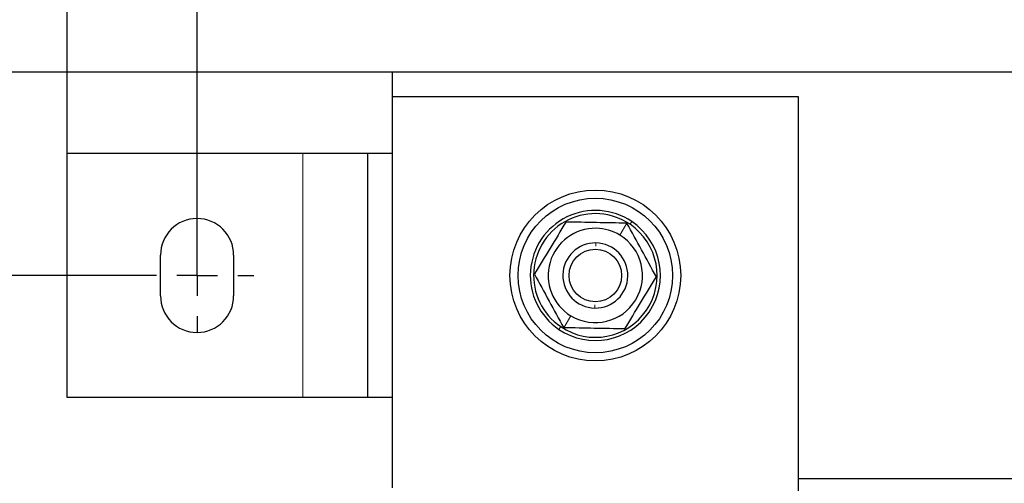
# Model space of a CAD drawing. Header units: millimetres. Extents: x 5 to 418, y 2 to 292.
# Tile 12 of 43: x 63 to 93, y 230 to 244. Entities that reach past the tile are written whole.
import ezdxf

# ---------------------------------------------------------------- set-up
doc = ezdxf.new("R2010")
doc.units = ezdxf.units.MM
doc.layers.add('SLD-0', color=7, linetype='Continuous')
doc.styles.add('SLDTEXTSTYLE0', font='TXT', dxfattribs={"width": 0.605})
doc.dimstyles.new('SLDDIMSTYLE0', dxfattribs={"dimtxt": 3.5, "dimasz": 3.302, "dimexe": 0, "dimexo": 0.0625, "dimgap": 0.875, "dimtad": 1, "dimlfac": 4, "dimrnd": 1e-09, "dimzin": 12, "dimdsep": 46, "dimtxsty": 'SLDTEXTSTYLE0', "dimsah": 1, "dimcen": 0.09, "dimadec": 0, "dimazin": 3, "dimtfac": 1, "dimtofl": 0, "dimtmove": 0, "dimatfit": 3, "dimfxl": 1, "dimfrac": 2, "dimtolj": 1, "dimtzin": 12, "dimarcsym": 0})

# ---------------------------------------------------------------- blocks, each defined once
blk = doc.blocks.new('_D')
at = {"layer": 'SLD-0'}
for p, q in [((64.323, 239.967), (64.323, 257.266)), ((146.823, 239.967), (146.823, 257.266)), ((64.323, 256.266), (146.823, 256.266))]:
    blk.add_line(p, q, dxfattribs=at)
for points in [[(64.323, 256.266), (67.625, 255.758), (67.625, 256.774)], [(146.823, 256.266), (143.521, 256.774), (143.521, 255.758)]]:
    blk.add_solid(points, dxfattribs=at)
at = {"layer": 'SLD-0', "insert": (101.563, 260.778), "char_height": 3.5, "attachment_point": 1, "style": 'SLDTEXTSTYLE0'}
blk.add_mtext('330', dxfattribs=at)
blk = doc.blocks.new('_D_1')
at = {"layer": 'SLD-0'}
for p, q in [((66.573, 236.217), (56.25, 236.217)), ((57.25, 236.217), (57.25, 184.692)), ((67.698, 184.692), (56.25, 184.692))]:
    blk.add_line(p, q, dxfattribs=at)
for points in [[(57.25, 236.217), (56.742, 232.915), (57.758, 232.915)], [(57.25, 184.692), (57.758, 187.994), (56.742, 187.994)]]:
    blk.add_solid(points, dxfattribs=at)
at = {"layer": 'SLD-0', "insert": (52.738, 204.439), "char_height": 3.5, "attachment_point": 1, "rotation": 90, "style": 'SLDTEXTSTYLE0'}
blk.add_mtext('206,1', dxfattribs=at)
blk = doc.blocks.new('_D_2')
at = {"layer": 'SLD-0'}
for p, q in [((74.323, 242.467), (49.486, 242.467)), ((50.486, 242.467), (50.486, 178.442)), ((74.323, 178.442), (49.486, 178.442))]:
    blk.add_line(p, q, dxfattribs=at)
for points in [[(50.486, 242.467), (49.978, 239.165), (50.994, 239.165)], [(50.486, 178.442), (50.994, 181.744), (49.978, 181.744)]]:
    blk.add_solid(points, dxfattribs=at)
at = {"layer": 'SLD-0', "insert": (45.975, 204.439), "char_height": 3.5, "attachment_point": 1, "rotation": 90, "style": 'SLDTEXTSTYLE0'}
blk.add_mtext('256,1', dxfattribs=at)
blk = doc.blocks.new('_D_3')
at = {"layer": 'SLD-0'}
for p, q in [((68.323, 236.842), (68.323, 249.367)), ((142.823, 237.967), (142.823, 249.367)), ((68.323, 248.367), (142.823, 248.367))]:
    blk.add_line(p, q, dxfattribs=at)
for points in [[(68.323, 248.367), (71.625, 247.859), (71.625, 248.875)], [(142.823, 248.367), (139.521, 248.875), (139.521, 247.859)]]:
    blk.add_solid(points, dxfattribs=at)
at = {"layer": 'SLD-0', "insert": (101.563, 252.879), "char_height": 3.5, "attachment_point": 1, "style": 'SLDTEXTSTYLE0'}
blk.add_mtext('298', dxfattribs=at)
blk = doc.blocks.new('SW_CENTERMARKSYMBOL_0')
at = {"layer": 'SLD-0', "color": 0}
for p, q in [((0, 1.25), (0, 1.75)), ((0, 0), (0, 0.625)), ((-1.25, 0), (-1.75, 0)), ((0, 0), (-0.625, 0)), ((0, 0), (0, -0.625)), ((0, 0), (0.625, 0)), ((1.25, 0), (1.75, 0)), ((0, -1.25), (0, -1.75))]:
    blk.add_line(p, q, dxfattribs=at)

msp = doc.modelspace()

# ---------------------------------------------------------------- linework, layer by layer
at = {"color": 7, "linetype": 'Continuous', "lineweight": 25}
for p, q in [((136.8234, 242.467), (74.3234, 242.467)), ((74.3234, 242.467), (74.3234, 241.7045)), ((86.8234, 241.7045), (74.3234, 241.7045)), ((74.3234, 241.7045), (74.3234, 229.6885)), ((86.8234, 229.2295), (86.8234, 241.7045)), ((71.5734, 239.967), (64.3234, 239.967)), ((64.3234, 232.467), (64.3234, 239.967)), ((73.5734, 239.967), (71.5734, 239.967)), ((73.5734, 232.467), (73.5734, 239.967)), ((74.3234, 239.967), (73.5734, 239.967)), ((67.1984, 235.592), (67.1984, 236.842)), ((69.4484, 236.842), (69.4484, 235.592)), ((71.5734, 232.467), (64.3234, 232.467)), ((73.5734, 232.467), (71.5734, 232.467)), ((74.3234, 232.467), (73.5734, 232.467)), ((99.3234, 229.967), (86.8234, 229.967))]:
    msp.add_line(p, q, dxfattribs=at)
at = {"color": 7, "linetype": 'Continuous', "lineweight": 18}
for p, q in [((71.5734, 232.467), (71.5734, 239.967)), ((81.3232, 237.4581), (81.5436, 237.8231)), ((81.6397, 237.7896), (81.6958, 237.8724)), ((80.5913, 237.1209), (80.5932, 237.2168)), ((80.5555, 235.313), (80.5536, 235.2172)), ((79.8237, 234.9759), (79.6032, 234.6109)), ((79.5072, 234.6444), (79.4511, 234.5616))]:
    msp.add_line(p, q, dxfattribs=at)
at = {"color": 7, "linetype": 'Continuous', "lineweight": 25}
for radius in [2.625, 2.375, 0.8083]:
    msp.add_circle((80.5734, 236.217), radius, dxfattribs=at)
for centre, radius, start, end in [((80.5734, 236.217), 2, 55.86257, 235.86257), ((80.5734, 236.217), 1.9, 55.86257, 235.86257), ((68.3234, 236.842), 1.125, 0, 180), ((80.5734, 236.217), 2, 235.86257, 55.86257), ((80.5734, 236.217), 1.9, 235.86257, 55.86257), ((80.5734, 236.217), 1.45, 88.86404, 238.86404), ((80.5734, 236.217), 1.45, 238.86404, 58.86404), ((80.5734, 236.217), 1.45, 58.86404, 88.86404), ((80.5734, 236.217), 1, 88.86404, 268.86404), ((80.5734, 236.217), 1, 268.86404, 88.86404), ((68.3234, 235.592), 1.125, 180, 0)]:
    msp.add_arc(centre, radius, start, end, dxfattribs=at)
for points, knots in [([(79.6676, 237.8603), (79.5059, 237.5926), (79.1825, 237.0572), (78.8591, 236.5219), (78.6974, 236.2542)], [0, 0, 0, 0, 0.4999949, 1, 1, 1, 1]), ([(81.5436, 237.8231), (81.2304, 237.8293), (80.6051, 237.8417), (79.9797, 237.8541), (79.6676, 237.8603)], [0, 0, 0, 0, 0.5008729, 1, 1, 1, 1]), ([(82.4494, 236.1798), (82.2985, 236.4537), (81.9965, 237.0014), (81.6946, 237.5492), (81.5436, 237.8231)], [0, 0, 0, 0, 0.4999949, 1, 1, 1, 1]), ([(78.6974, 236.2542), (78.8484, 235.9803), (79.1503, 235.4326), (79.4522, 234.8848), (79.6032, 234.6109)], [0, 0, 0, 0, 0.4999949, 1, 1, 1, 1]), ([(81.4792, 234.5737), (81.6409, 234.8414), (81.9643, 235.3768), (82.2877, 235.9121), (82.4494, 236.1798)], [0, 0, 0, 0, 0.4999949, 1, 1, 1, 1]), ([(81.4792, 234.5737), (81.166, 234.5799), (80.5406, 234.5923), (79.9153, 234.6047), (79.6032, 234.6109)], [0, 0, 0, 0, 0.5008729, 1, 1, 1, 1])]:
    msp.add_open_spline(points, degree=3, knots=knots, dxfattribs=at)

# ---------------------------------------------------------------- block references
at = {"layer": 'SLD-0'}
msp.add_blockref('SW_CENTERMARKSYMBOL_0', (68.3234, 236.217), dxfattribs=at)

# ---------------------------------------------------------------- dimensions: what is measured, and where the dimension line sits
for base, p1, p2, picture, middle in [((146.8234, 256.2658), (64.3234, 239.967), (146.8234, 239.967), '_D', (105.5734, 256.2658)), ((142.8234, 248.367), (68.3234, 236.842), (142.8234, 237.967), '_D_3', (105.5734, 248.367))]:
    dim = msp.add_linear_dim(base=base, p1=p1, p2=p2, dimstyle='SLDDIMSTYLE0', dxfattribs=at)
    dim.commit()
    dim.dimension.update_dxf_attribs({"geometry": picture, "text_midpoint": middle, "dimtype": 160})
for base, p1, p2, picture, middle in [((50.4864, 178.442), (74.3234, 242.467), (74.3234, 178.442), '_D_2', (50.4864, 210.4545)), ((57.2496, 184.692), (66.5734, 236.217), (67.6984, 184.692), '_D_1', (57.2496, 210.4545))]:
    dim = msp.add_linear_dim(base=base, p1=p1, p2=p2, angle=90, dimstyle='SLDDIMSTYLE0', dxfattribs=at)
    dim.commit()
    dim.dimension.update_dxf_attribs({"geometry": picture, "text_midpoint": middle, "dimtype": 160})

doc.saveas('drawing.dxf')
